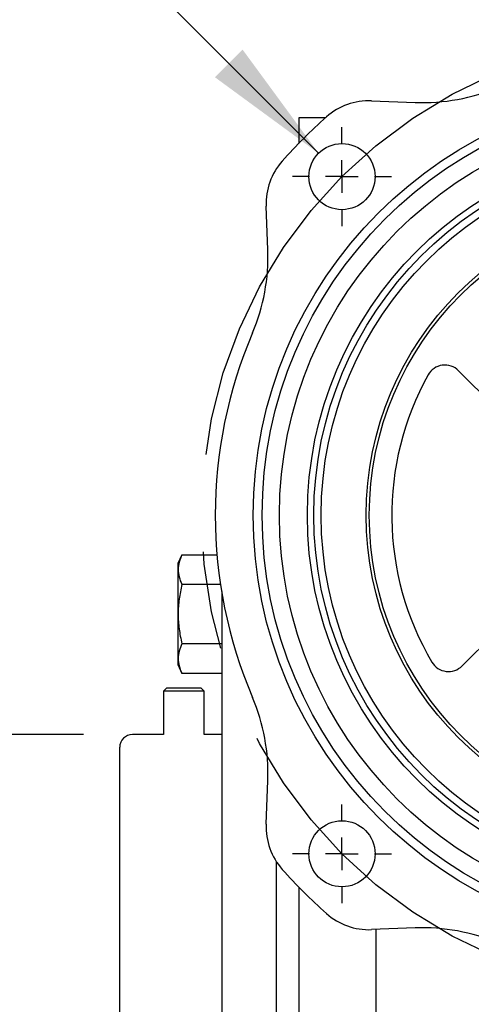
# Model space of a CAD drawing. Header units: inches. Extents: x 0.2 to 10.8, y 0.2 to 8.2.
# Tile 6 of 18: x 6.53 to 6.991, y 2.588 to 3.595. Entities that reach past the tile are written whole.
import ezdxf

# ---------------------------------------------------------------- set-up
doc = ezdxf.new("R2010")
doc.units = ezdxf.units.IN
doc.header["$MEASUREMENT"] = 0
doc.linetypes.add('CENTERX2', pattern=[0.8, 0.5, -0.1, 0.1, -0.1])
doc.layers.add('CENTER', color=40, linetype='CENTERX2')
doc.layers.add('DIMENSIONS', color=140, linetype='Continuous', lineweight=25)
doc.styles.add('SLDTEXTSTYLE0', font='TXT', dxfattribs={"width": 0.7})
doc.dimstyles.new('SLDDIMSTYLE0', dxfattribs={"dimtxt": 0.084961, "dimasz": 0.13, "dimexe": 0, "dimexo": 0.0625, "dimgap": 0.02124, "dimtad": 0, "dimtih": 1, "dimtoh": 1, "dimlfac": 6, "dimrnd": 1e-09, "dimzin": 12, "dimdsep": 46, "dimtxsty": 'SLDTEXTSTYLE0', "dimsah": 1, "dimcen": 0.09, "dimadec": 0, "dimazin": 3, "dimtfac": 1, "dimtofl": 0, "dimtmove": 0, "dimatfit": 3, "dimfxl": 0, "dimfrac": 2, "dimtolj": 1, "dimtzin": 12, "dimarcsym": 0})
doc.dimstyles.new('SLDDIMSTYLE8', dxfattribs={"dimtxt": 0.084961, "dimasz": 0.13, "dimexe": 0, "dimexo": 0.0625, "dimgap": 0.02124, "dimtad": 0, "dimtih": 1, "dimtoh": 1, "dimlfac": 6, "dimrnd": 1e-09, "dimdsep": 46, "dimtxsty": 'SLDTEXTSTYLE0', "dimsah": 1, "dimcen": 0, "dimadec": 0, "dimazin": 2, "dimtfac": 1, "dimtofl": 0, "dimtmove": 0, "dimatfit": 3, "dimfxl": 0, "dimfrac": 2, "dimtolj": 1, "dimtzin": 12, "dimarcsym": 0})

# ---------------------------------------------------------------- blocks, each defined once
blk = doc.blocks.new('_D_12')
at = {"layer": 'DIMENSIONS'}
for p, q in [((5.8216, 4.065), (5.793, 4.065)), ((5.793, 4.065), (5.793, 3.93)), ((6.074, 4.065), (6.1026, 4.065)), ((6.1026, 4.065), (6.1026, 3.93)), ((5.793, 3.93), (5.8216, 3.93)), ((6.1026, 3.93), (6.074, 3.93)), ((6.4194, 3.8741), (6.1656, 3.8741)), ((6.8353, 3.4582), (6.4194, 3.8741))]:
    blk.add_line(p, q, dxfattribs=at)
blk.add_solid([(6.8353, 3.4582), (6.7575, 3.5643), (6.7292, 3.536)], dxfattribs=at)
at = {"layer": 'DIMENSIONS', "char_height": 0.08333, "attachment_point": 1, "style": 'SLDTEXTSTYLE0'}
for s, insert in [('%%c', (5.7574, 4.1914)), ('0.41', (5.8857, 4.1914)), ('10.3', (5.8216, 4.0374)), ('THRU', (5.7925, 3.8833)), ('X4', (5.8744, 3.7483))]:
    blk.add_mtext(s, dxfattribs=dict(at, insert=insert))
blk = doc.blocks.new('_D_15')
at = {"layer": 'DIMENSIONS'}
for p, q in [((6.595, 2.8639), (6.1132, 2.8639)), ((6.2382, 2.8639), (6.2382, 2.4374)), ((6.595, 2.4374), (6.1132, 2.4374)), ((6.2382, 2.0632), (6.2382, 2.4374)), ((5.6145, 2.0632), (5.586, 2.0632)), ((5.586, 2.0632), (5.586, 1.9282)), ((5.867, 2.0632), (5.8955, 2.0632)), ((5.8955, 2.0632), (5.8955, 1.9282)), ((5.9882, 2.0632), (6.2382, 2.0632)), ((5.586, 1.9282), (5.6145, 1.9282)), ((5.8955, 1.9282), (5.867, 1.9282))]:
    blk.add_line(p, q, dxfattribs=at)
for points in [[(6.2382, 2.8639), (6.2182, 2.7339), (6.2582, 2.7339)], [(6.2382, 2.4374), (6.2582, 2.5674), (6.2182, 2.5674)]]:
    blk.add_solid(points, dxfattribs=at)
at = {"layer": 'DIMENSIONS', "char_height": 0.08333, "attachment_point": 1, "style": 'SLDTEXTSTYLE0'}
for s, insert in [('%%c', (5.5504, 2.1897)), ('2.56', (5.6786, 2.1897)), ('65.0', (5.6145, 2.0356))]:
    blk.add_mtext(s, dxfattribs=dict(at, insert=insert))
blk = doc.blocks.new('SW_CENTERMARKSYMBOL_10')
at = {"layer": 'CENTER', "color": 0}
for p, q in [((0, 0.0333), (0, 0.0505)), ((0, 0), (0, 0.0167)), ((-0.0333, 0), (-0.0505, 0)), ((0, 0), (-0.0167, 0)), ((0, 0), (0, -0.0167)), ((0, 0), (0.0167, 0)), ((0.0333, 0), (0.0505, 0)), ((0, -0.0333), (0, -0.0505))]:
    blk.add_line(p, q, dxfattribs=at)
blk = doc.blocks.new('SW_CENTERMARKSYMBOL_11')
at = {"layer": 'CENTER', "color": 0}
for p, q in [((0, 0.0333), (0, 0.0505)), ((0, 0), (0, 0.0167)), ((-0.0333, 0), (-0.0505, 0)), ((0, 0), (-0.0167, 0)), ((0, 0), (0, -0.0167)), ((0, 0), (0.0167, 0)), ((0.0333, 0), (0.0505, 0)), ((0, -0.0333), (0, -0.0505))]:
    blk.add_line(p, q, dxfattribs=at)

msp = doc.modelspace()

# ---------------------------------------------------------------- linework, layer by layer
for p, q in [((6.88940752, 3.51189368), (6.93411062, 3.51016406)), ((6.8149734, 3.49430235), (6.8149734, 3.4683186)), ((6.8420817, 3.49430235), (6.8149734, 3.49430235)), ((6.78336367, 3.3594171), (6.78163405, 3.4041202)), ((6.97841288, 3.23590966), (7.04741337, 3.16690916)), ((6.69549327, 3.04766748), (6.69128574, 3.03864441)), ((6.69549327, 3.04766748), (6.73139583, 3.04766748)), ((6.69128574, 3.03864441), (6.69128574, 2.93546215)), ((6.73496561, 3.01736038), (6.69549327, 3.01736038)), ((7.05025862, 3.00226832), (6.98203273, 2.93404243)), ((6.73623325, 2.95674618), (6.69549327, 2.95674618)), ((6.69128574, 2.93546215), (6.69549327, 2.92643908)), ((6.73623325, 2.92643908), (6.69549327, 2.92643908)), ((6.68001933, 2.9116662), (6.676686, 2.90833286)), ((6.68001933, 2.9116662), (6.71501933, 2.9116662)), ((6.71835267, 2.90833286), (6.71501933, 2.9116662)), ((6.676686, 2.90833286), (6.676686, 2.86392177)), ((6.71835267, 2.90833286), (6.676686, 2.90833286)), ((6.71835267, 2.86392177), (6.71835267, 2.90833286)), ((6.73623325, 2.90657269), (6.73623325, 2.39476167)), ((6.676686, 2.86392177), (6.6450259, 2.86392177)), ((6.73623325, 2.86392177), (6.71835267, 2.86392177)), ((6.78163405, 2.77214854), (6.78336367, 2.81685164)), ((6.79200752, 2.73412703), (6.79200752, 2.39476167)), ((6.8149734, 2.70795014), (6.8149734, 2.16096902)), ((6.93411062, 2.66610469), (6.88940752, 2.66437507)), ((6.89371356, 2.66454168), (6.89371356, 2.16096902))]:
    msp.add_line(p, q)
for centre, radius in [((7.20539335, 3.08813437), 0.43700787), ((7.20539335, 3.08813437), 0.42782152), ((7.20539335, 3.08813437), 0.41010499), ((7.20539335, 3.08813437), 0.38156168), ((6.85920566, 3.43432207), 0.03379265), ((7.20539335, 3.08813437), 0.375), ((7.20539335, 3.08813437), 0.36745407), ((7.20539335, 3.08813437), 0.32152231), ((7.20539335, 3.08813437), 0.31824147), ((6.85920566, 2.74194668), 0.03379265)]:
    msp.add_circle(centre, radius)
for centre, radius, start, end in [((6.94172132, 3.70686727), 0.19685039, 267.78425729, 293.08120024), ((6.88687062, 3.44632594), 0.0656168, 87.78425729, 131.6451741), ((7.20539335, 3.08813437), 0.54494751, 131.6451741, 138.3548259), ((6.84720179, 3.40665711), 0.0656168, 138.3548259, 182.21574271), ((6.58666045, 3.3518064), 0.19685039, 336.91879976, 2.21574271), ((7.20539335, 3.08813437), 0.47572178, 156.91879976, 203.08120024), ((6.96449345, 3.22199023), 0.01968504, 45, 150.94129201), ((7.20539335, 3.08813437), 0.29527559, 150.94129201, 210.57235079), ((6.96811331, 2.94796186), 0.01968504, 210.57235079, 315), ((6.58666045, 2.82446235), 0.19685039, 357.78425729, 23.08120024), ((6.6450259, 2.85079842), 0.01312336, 90, 180), ((6.84720179, 2.76961164), 0.0656168, 177.78425729, 221.6451741), ((7.20539335, 3.08813437), 0.54494751, 221.6451741, 228.3548259), ((6.88687062, 2.72994281), 0.0656168, 228.3548259, 272.21574271), ((6.94172132, 2.46940148), 0.19685039, 66.91879976, 92.21574271)]:
    msp.add_arc(centre, radius, start, end)
for points, knots in [([(6.69549327, 3.04766748), (6.69432893, 3.04517055), (6.69337728, 3.04266662), (6.69206705, 3.03763928), (6.69171259, 3.03511573), (6.69170055, 3.03004573), (6.69204494, 3.02749465), (6.69336413, 3.02239105), (6.69432471, 3.01986635), (6.69549327, 3.01736038)], [0, 0, 0, 0, 0.25, 0.25, 0.5, 0.5, 0.75, 0.75, 1, 1, 1, 1]), ([(6.69549327, 3.01736038), (6.69432893, 3.01236651), (6.69337728, 3.00735866), (6.69206705, 2.99730398), (6.69171259, 2.99225688), (6.69170055, 2.98211687), (6.69204494, 2.97701472), (6.69336413, 2.96680751), (6.69432471, 2.96175812), (6.69549327, 2.95674618)], [0, 0, 0, 0, 0.25, 0.25, 0.5, 0.5, 0.75, 0.75, 1, 1, 1, 1]), ([(6.73623325, 3.01016866), (6.73623325, 3.00797386), (6.73623325, 3.00100916), (6.73623325, 2.98817142), (6.73623325, 2.97039475), (6.73623325, 2.95032388), (6.73623325, 2.92840307), (6.73623325, 2.91377504), (6.73623325, 2.90657269)], [0, 0, 0, 0, 0.0743253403, 0.2358546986, 0.3974152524, 0.6040408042, 0.8050430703, 1, 1, 1, 1]), ([(6.69549327, 2.95674618), (6.69432893, 2.95424925), (6.69337728, 2.95174532), (6.69206705, 2.94671798), (6.69171259, 2.94419443), (6.69170055, 2.93912442), (6.69204494, 2.93657335), (6.69336413, 2.93146974), (6.69432471, 2.92894505), (6.69549327, 2.92643908)], [0, 0, 0, 0, 0.25, 0.25, 0.5, 0.5, 0.75, 0.75, 1, 1, 1, 1]), ([(6.63190254, 2.65066718), (6.63190254, 2.65189022), (6.63190254, 2.65433469), (6.63190254, 2.65799817), (6.63190254, 2.66165558), (6.63190254, 2.66530694), (6.63190254, 2.66895223), (6.63190254, 2.67259146), (6.63190254, 2.67622463), (6.63190254, 2.67985172), (6.63190254, 2.6834728), (6.63190254, 2.69225038), (6.63190254, 2.70605743), (6.63190254, 2.72470316), (6.63190254, 2.74288594), (6.63190254, 2.76048885), (6.63190254, 2.77707957), (6.63190254, 2.79242985), (6.63190254, 2.80628486), (6.63190254, 2.81838613), (6.63190254, 2.82867458), (6.63190254, 2.83694921), (6.63190254, 2.84331176), (6.63190254, 2.84684099), (6.63190254, 2.84870329), (6.63190254, 2.84964066), (6.63190254, 2.85030528), (6.63190254, 2.8507214), (6.63190254, 2.85077273), (6.63190254, 2.85079842)], [0, 0, 0, 0, 0.0116751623, 0.0233349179, 0.0349831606, 0.0466237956, 0.0582607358, 0.0698978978, 0.081539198, 0.0931885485, 0.1048498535, 0.1165270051, 0.1782623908, 0.2400087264, 0.3043174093, 0.3686370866, 0.4343141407, 0.500002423, 0.5656794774, 0.63136776, 0.6956764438, 0.759996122, 0.8217315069, 0.883477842, 0.9068100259, 0.9300970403, 0.9533701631, 0.9766607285, 1, 1, 1, 1]), ([(6.63190254, 2.45053595), (6.63190254, 2.45054235), (6.63190254, 2.45055514), (6.63190254, 2.45065908), (6.63190254, 2.4508251), (6.63190254, 2.45105925), (6.63190254, 2.45135992), (6.63190254, 2.45172753), (6.63190254, 2.45216199), (6.63190254, 2.45266329), (6.63190254, 2.45323148), (6.63190254, 2.45477319), (6.63190254, 2.45802233), (6.63190254, 2.46438429), (6.63190254, 2.47265926), (6.63190254, 2.48294696), (6.63190254, 2.49504876), (6.63190254, 2.50890285), (6.63190254, 2.52425387), (6.63190254, 2.54084356), (6.63190254, 2.5584474), (6.63190254, 2.57662901), (6.63190254, 2.59527604), (6.63190254, 2.61027306), (6.63190254, 2.62147297), (6.63190254, 2.62873646), (6.63190254, 2.63602463), (6.63190254, 2.64333766), (6.63190254, 2.64822234), (6.63190254, 2.65066718)], [0, 0, 0, 0, 0.0116741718, 0.0233331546, 0.0349808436, 0.0466211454, 0.0582579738, 0.0698952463, 0.08153688, 0.0931867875, 0.1048488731, 0.1165270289, 0.1782624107, 0.2400087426, 0.3043174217, 0.368637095, 0.4343141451, 0.5000024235, 0.5656794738, 0.6313677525, 0.6956764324, 0.7599961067, 0.8217314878, 0.8834778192, 0.9068117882, 0.9300996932, 0.9533728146, 0.9766624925, 1, 1, 1, 1])]:
    msp.add_open_spline(points, degree=3, knots=knots)
at = {"layer": 'CENTER', "linetype": 'CENTERX2'}
msp.add_circle((7.20539335, 3.08813437), 0.48958333, dxfattribs=at)

# ---------------------------------------------------------------- block references
at = {"layer": 'CENTER'}
for name, p in [('SW_CENTERMARKSYMBOL_10', (6.85920566, 3.43432207)), ('SW_CENTERMARKSYMBOL_11', (6.85920566, 2.74194668))]:
    msp.add_blockref(name, p, dxfattribs=at)

# ---------------------------------------------------------------- dimensions: what is measured, and where the dimension line sits
at = {"layer": 'DIMENSIONS'}
dim = msp.add_diameter_dim_2p(p1=(6.88310067, 3.41042706), p2=(6.83531064, 3.45821708), text='<>\\PTHRU\\PX4', dimstyle='SLDDIMSTYLE8', dxfattribs=at)
dim.commit()
dim.dimension.update_dxf_attribs({"geometry": '_D_12', "text_midpoint": (5.94780179, 3.9299659), "dimtype": 163})
dim = msp.add_linear_dim(base=(6.2381876, 2.43741259), p1=(6.6450259, 2.86392177), p2=(6.6450259, 2.43741259), angle=90, text='%%c<>', dimstyle='SLDDIMSTYLE0', dxfattribs=at)
dim.commit()
dim.dimension.update_dxf_attribs({"geometry": '_D_15', "text_midpoint": (6.2381876, 2.06323235), "dimtype": 160})

doc.saveas('drawing.dxf')
